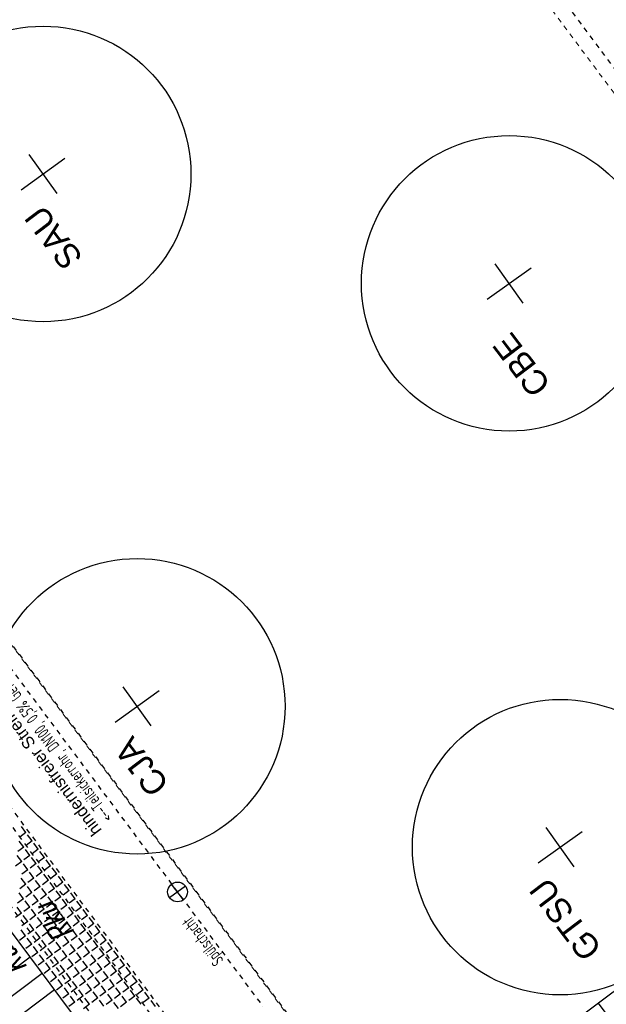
# Model space of a CAD drawing. Header units: metres. Extents: x 2 to 485, y 6 to 594.
# Tile 54 of 176: x 234 to 246, y 241 to 261. Entities that reach past the tile are written whole.
import ezdxf
from ezdxf.enums import TextEntityAlignment as Align

# ---------------------------------------------------------------- set-up
doc = ezdxf.new("R2010")
doc.units = ezdxf.units.M
doc.header["$LTSCALE"] = 0.0125
for name, pattern in [('237-14_Züricher Str._GL_3_RW_2014-11-28_bea$0$STRICHPUNKT2', [12.7, 6.35, -3.175, 0, -3.175]), ('260241_A_bea$0$PUNKTIERT', [0.2, 0, -0.2]), ('GESTRICHELT', [0.4, 0.2, -0.2]), ('GEWOFAG_Hof 3_141022_Grundriss_bea$0$AUSGEZOGEN', [0]), ('GEWOFAG_Hof 3_141022_Grundriss_bea$0$VERDECKT2_S2', [0.15, 0.1, -0.05])]:
    doc.linetypes.add(name, pattern=pattern)
for name, color, linetype in [('237-14_Züricher Str._GL_3_RW_2014-11-28_bea$0$_GRU_Allgemein_Text', 151, 'Continuous'), ('237-14_Züricher Str._GL_3_RW_2014-11-28_bea$0$_GRU_Drainage', 54, '237-14_Züricher Str._GL_3_RW_2014-11-28_bea$0$STRICHPUNKT2'), ('237-14_Züricher Str._GL_3_RW_2014-11-28_bea$0$_GRU_Symbole', 51, 'Continuous'), ('260241_A_bea$0$B25_EINFASS_GEPKT', 7, '260241_A_bea$0$PUNKTIERT'), ('260241_A_bea$0$B28_VEINFASS_TXT', 5, 'Continuous'), ('f_baum', 3, 'Continuous'), ('f_feuerwehr', 10, 'Continuous'), ('f_schraff', 251, 'Continuous'), ('f_text_100', 7, 'Continuous'), ('f_weg', 2, 'Continuous')]:
    doc.layers.add(name, color=color, linetype=linetype)
doc.layers.add('GEWOFAG_Hof 3_141022_Grundriss_bea$0$STANDARD', color=7, linetype='GEWOFAG_Hof 3_141022_Grundriss_bea$0$AUSGEZOGEN', lineweight=13)
doc.styles.add('237-14_Züricher Str._GL_3_RW_2014-11-28_bea$0$STANDARD', font='isocp.shx')
doc.styles.add('260241_A_bea$0$ROMANS', font='ROMANS')

msp = doc.modelspace()

# ---------------------------------------------------------------- linework, layer by layer
at = {"layer": '237-14_Züricher Str._GL_3_RW_2014-11-28_bea$0$_GRU_Drainage', "ltscale": 0.05}
msp.add_line((237.683, 271.007), (262.5, 237.745), dxfattribs=at)
at = {"layer": '237-14_Züricher Str._GL_3_RW_2014-11-28_bea$0$_GRU_Drainage'}
msp.add_line((233.202, 248.418), (239.062, 240.563), dxfattribs=at)
at = {"layer": '237-14_Züricher Str._GL_3_RW_2014-11-28_bea$0$_GRU_Symbole'}
for p, q in [((237.446, 242.728), (237.207, 243.049)), ((237.487, 243.008), (237.167, 242.769))]:
    msp.add_line(p, q, dxfattribs=at)
msp.add_circle((237.327, 242.889), 0.2, dxfattribs=at)
at = {"layer": '260241_A_bea$0$B25_EINFASS_GEPKT', "color": 7, "linetype": '260241_A_bea$0$PUNKTIERT', "ltscale": 0.5}
for p, q in [((231.844, 247.092), (237.456, 239.49)), ((231.044, 246.493), (239.16, 235.584))]:
    msp.add_line(p, q, dxfattribs=at)
at = {"layer": 'f_baum', "ltscale": 0.5}
for p, q in [((234.883, 257.065), (234.313, 257.861)), ((234.153, 257.144), (235.043, 257.782)), ((244.343, 254.844), (243.773, 255.64)), ((243.613, 254.923), (244.504, 255.561)), ((236.792, 246.259), (236.222, 247.054)), ((236.062, 246.337), (236.953, 246.976)), ((244.648, 243.479), (245.539, 244.118)), ((245.379, 243.401), (244.808, 244.196))]:
    msp.add_line(p, q, dxfattribs=at)
for centre in [(234.599, 257.464), (244.06, 255.243), (236.509, 246.658), (245.095, 243.799)]:
    msp.add_circle(centre, 3, dxfattribs=at)
at = {"layer": 'f_feuerwehr', "linetype": 'GESTRICHELT'}
for p, q in [((214.014, 274.64), (241.711, 237.532)), ((212.013, 273.978), (240.108, 236.336))]:
    msp.add_line(p, q, dxfattribs=at)
at = {"layer": 'f_schraff', "linetype": 'Continuous'}
for p, q in [((234.249, 244.093), (234.127, 244.002)), ((234.249, 244.093), (234.158, 244.215)), ((234.374, 243.925), (234.283, 244.047)), ((234.206, 243.8), (234.115, 243.922)), ((234.374, 243.925), (234.252, 243.834)), ((234.5, 243.757), (234.408, 243.88)), ((234.206, 243.8), (234.084, 243.709)), ((234.332, 243.632), (234.24, 243.754)), ((234.5, 243.757), (234.377, 243.666)), ((234.625, 243.589), (234.534, 243.712)), ((234.164, 243.507), (234.041, 243.416)), ((234.164, 243.507), (234.072, 243.629)), ((234.289, 243.339), (234.198, 243.461)), ((234.332, 243.632), (234.209, 243.541)), ((234.457, 243.464), (234.335, 243.373)), ((234.457, 243.464), (234.366, 243.586)), ((234.625, 243.589), (234.503, 243.498)), ((234.75, 243.421), (234.659, 243.544)), ((234.289, 243.339), (234.167, 243.248)), ((234.414, 243.171), (234.323, 243.293)), ((234.582, 243.296), (234.46, 243.205)), ((234.582, 243.296), (234.491, 243.418)), ((234.708, 243.128), (234.616, 243.25)), ((234.75, 243.421), (234.628, 243.33)), ((234.875, 243.254), (234.753, 243.162)), ((234.875, 243.254), (234.784, 243.376)), ((234.246, 243.046), (234.124, 242.954)), ((234.246, 243.046), (234.155, 243.168)), ((234.414, 243.171), (234.292, 243.08)), ((234.54, 243.003), (234.448, 243.125)), ((234.708, 243.128), (234.585, 243.037)), ((234.833, 242.96), (234.742, 243.082)), ((235.001, 243.086), (234.879, 242.994)), ((235.001, 243.086), (234.91, 243.208)), ((235.126, 242.918), (235.035, 243.04)), ((234.204, 242.752), (234.113, 242.874)), ((234.372, 242.878), (234.249, 242.786)), ((234.372, 242.878), (234.28, 243)), ((234.54, 243.003), (234.417, 242.912)), ((234.665, 242.835), (234.543, 242.744)), ((234.665, 242.835), (234.574, 242.957)), ((234.833, 242.96), (234.711, 242.869)), ((234.958, 242.792), (234.867, 242.914)), ((235.126, 242.918), (235.004, 242.826)), ((235.251, 242.75), (235.16, 242.872)), ((234.204, 242.752), (234.082, 242.661)), ((234.329, 242.584), (234.238, 242.706)), ((234.497, 242.71), (234.375, 242.618)), ((234.497, 242.71), (234.406, 242.832)), ((234.622, 242.542), (234.531, 242.664)), ((234.79, 242.667), (234.668, 242.576)), ((234.79, 242.667), (234.699, 242.789)), ((234.958, 242.792), (234.836, 242.701)), ((235.083, 242.624), (234.992, 242.746)), ((235.251, 242.75), (235.129, 242.659)), ((235.377, 242.582), (235.286, 242.704)), ((234.161, 242.459), (234.039, 242.368)), ((234.161, 242.459), (234.07, 242.581)), ((234.329, 242.584), (234.207, 242.493)), ((234.454, 242.416), (234.363, 242.539)), ((234.622, 242.542), (234.5, 242.451)), ((234.748, 242.374), (234.656, 242.496)), ((234.916, 242.499), (234.793, 242.408)), ((234.916, 242.499), (234.824, 242.621)), ((235.041, 242.331), (234.95, 242.453)), ((235.083, 242.624), (234.961, 242.533)), ((235.209, 242.456), (235.087, 242.365)), ((235.209, 242.456), (235.118, 242.579)), ((235.377, 242.582), (235.255, 242.491)), ((235.502, 242.414), (235.411, 242.536)), ((234.286, 242.291), (234.164, 242.2)), ((234.286, 242.291), (234.195, 242.413)), ((234.412, 242.123), (234.321, 242.245)), ((234.454, 242.416), (234.332, 242.325)), ((234.58, 242.248), (234.457, 242.157)), ((234.58, 242.248), (234.488, 242.371)), ((234.748, 242.374), (234.625, 242.283)), ((234.873, 242.206), (234.782, 242.328)), ((235.041, 242.331), (234.919, 242.24)), ((235.166, 242.163), (235.075, 242.285)), ((235.334, 242.288), (235.212, 242.197)), ((235.334, 242.288), (235.243, 242.411)), ((235.459, 242.12), (235.368, 242.243)), ((235.502, 242.414), (235.38, 242.323)), ((235.627, 242.246), (235.505, 242.155)), ((235.627, 242.246), (235.536, 242.368)), ((234.244, 241.998), (234.153, 242.12)), ((234.412, 242.123), (234.289, 242.032)), ((234.537, 241.955), (234.446, 242.077)), ((234.705, 242.08), (234.583, 241.989)), ((234.705, 242.08), (234.614, 242.203)), ((234.83, 241.912), (234.739, 242.035)), ((234.873, 242.206), (234.751, 242.115)), ((234.998, 242.038), (234.876, 241.947)), ((234.998, 242.038), (234.907, 242.16)), ((235.166, 242.163), (235.044, 242.072)), ((235.291, 241.995), (235.2, 242.117)), ((235.459, 242.12), (235.337, 242.029)), ((235.585, 241.953), (235.494, 242.075)), ((235.753, 242.078), (235.631, 241.987)), ((235.753, 242.078), (235.662, 242.2)), ((234.244, 241.998), (234.122, 241.907)), ((234.369, 241.83), (234.278, 241.952)), ((234.537, 241.955), (234.415, 241.864)), ((234.662, 241.787), (234.571, 241.909)), ((234.83, 241.912), (234.708, 241.821)), ((234.956, 241.745), (234.864, 241.867)), ((235.123, 241.87), (235.001, 241.779)), ((235.123, 241.87), (235.032, 241.992)), ((235.291, 241.995), (235.169, 241.904)), ((235.417, 241.827), (235.326, 241.949)), ((235.585, 241.953), (235.463, 241.861)), ((235.71, 241.785), (235.619, 241.907)), ((235.878, 241.91), (235.756, 241.819)), ((235.878, 241.91), (235.787, 242.032)), ((236.003, 241.742), (235.912, 241.864)), ((234.369, 241.83), (234.247, 241.739)), ((234.494, 241.662), (234.372, 241.571)), ((234.494, 241.662), (234.403, 241.784)), ((234.662, 241.787), (234.54, 241.696)), ((234.788, 241.619), (234.696, 241.741)), ((234.956, 241.745), (234.833, 241.653)), ((235.081, 241.577), (234.99, 241.699)), ((235.249, 241.702), (235.127, 241.611)), ((235.249, 241.702), (235.158, 241.824)), ((235.374, 241.534), (235.283, 241.656)), ((235.417, 241.827), (235.295, 241.736)), ((235.542, 241.659), (235.42, 241.568)), ((235.542, 241.659), (235.451, 241.781)), ((235.71, 241.785), (235.588, 241.693)), ((235.835, 241.617), (235.744, 241.739)), ((236.003, 241.742), (235.881, 241.651)), ((236.129, 241.574), (236.037, 241.696)), ((234.334, 241.564), (232.735, 240.363)), ((234.62, 241.494), (234.497, 241.403)), ((234.62, 241.494), (234.528, 241.616)), ((234.745, 241.326), (234.654, 241.448)), ((234.788, 241.619), (234.665, 241.528)), ((234.913, 241.451), (234.791, 241.36)), ((234.913, 241.451), (234.822, 241.573)), ((235.081, 241.577), (234.959, 241.485)), ((235.206, 241.409), (235.115, 241.531)), ((235.374, 241.534), (235.252, 241.443)), ((235.499, 241.366), (235.408, 241.488)), ((235.667, 241.491), (235.545, 241.4)), ((235.667, 241.491), (235.576, 241.613)), ((235.793, 241.323), (235.702, 241.446)), ((235.835, 241.617), (235.713, 241.525)), ((235.961, 241.449), (235.838, 241.358)), ((235.961, 241.449), (235.87, 241.571)), ((236.129, 241.574), (236.006, 241.483)), ((236.254, 241.406), (236.163, 241.528)), ((234.745, 241.326), (234.623, 241.235)), ((234.87, 241.158), (234.779, 241.28)), ((235.038, 241.283), (234.916, 241.192)), ((235.038, 241.283), (234.947, 241.405)), ((235.164, 241.115), (235.072, 241.238)), ((235.206, 241.409), (235.084, 241.318)), ((235.331, 241.241), (235.209, 241.15)), ((235.331, 241.241), (235.24, 241.363)), ((235.499, 241.366), (235.377, 241.275)), ((235.625, 241.198), (235.534, 241.32)), ((235.793, 241.323), (235.671, 241.232)), ((235.918, 241.155), (235.827, 241.278)), ((236.086, 241.281), (235.964, 241.19)), ((236.086, 241.281), (235.995, 241.403)), ((236.211, 241.113), (236.12, 241.235)), ((236.254, 241.406), (236.132, 241.315)), ((236.379, 241.238), (236.257, 241.147)), ((236.379, 241.238), (236.288, 241.36)), ((234.581, 241.233), (232.982, 240.032)), ((234.87, 241.158), (234.748, 241.067)), ((234.996, 240.99), (234.904, 241.112)), ((235.164, 241.115), (235.041, 241.024)), ((235.289, 240.947), (235.198, 241.07)), ((235.457, 241.073), (235.335, 240.982)), ((235.457, 241.073), (235.366, 241.195)), ((235.625, 241.198), (235.503, 241.107)), ((235.75, 241.03), (235.659, 241.152)), ((235.918, 241.155), (235.796, 241.064)), ((236.043, 240.987), (235.952, 241.11)), ((236.211, 241.113), (236.089, 241.022)), ((236.337, 240.945), (236.245, 241.067)), ((236.505, 241.07), (236.382, 240.979)), ((236.505, 241.07), (236.413, 241.192)), ((234.828, 240.903), (233.228, 239.701)), ((234.996, 240.99), (234.873, 240.899)), ((235.121, 240.822), (235.03, 240.944)), ((235.289, 240.947), (235.167, 240.856)), ((235.414, 240.779), (235.323, 240.902)), ((235.582, 240.905), (235.46, 240.814)), ((235.582, 240.905), (235.491, 241.027)), ((235.707, 240.737), (235.616, 240.859)), ((235.75, 241.03), (235.628, 240.939)), ((235.875, 240.862), (235.753, 240.771)), ((235.875, 240.862), (235.784, 240.984)), ((236.043, 240.987), (235.921, 240.896)), ((236.169, 240.82), (236.077, 240.942)), ((236.337, 240.945), (236.214, 240.854)), ((236.462, 240.777), (236.371, 240.899)), ((236.63, 240.902), (236.508, 240.811)), ((236.63, 240.902), (236.539, 241.024)), ((236.755, 240.734), (236.664, 240.856)), ((235.121, 240.822), (234.999, 240.731)), ((235.246, 240.654), (235.124, 240.563)), ((235.246, 240.654), (235.155, 240.776)), ((235.414, 240.779), (235.292, 240.688)), ((235.539, 240.612), (235.448, 240.734)), ((235.707, 240.737), (235.585, 240.646)), ((235.833, 240.569), (235.742, 240.691)), ((236.001, 240.694), (235.879, 240.603)), ((236.001, 240.694), (235.91, 240.816)), ((236.126, 240.526), (236.035, 240.648)), ((236.169, 240.82), (236.046, 240.728)), ((236.294, 240.652), (236.172, 240.56)), ((236.294, 240.652), (236.203, 240.774)), ((236.462, 240.777), (236.34, 240.686)), ((236.587, 240.609), (236.496, 240.731)), ((236.755, 240.734), (236.633, 240.643)), ((236.88, 240.566), (236.789, 240.688)), ((235.539, 240.612), (235.417, 240.52)), ((246.661, 239.582), (245.871, 240.634))]:
    msp.add_line(p, q, dxfattribs=at)
at = {"layer": 'f_weg'}
for p in [(211.558, 272.078), (259.545, 250.833)]:
    msp.add_line(p, (238.905, 235.439), dxfattribs=at)
at = {"layer": 'GEWOFAG_Hof 3_141022_Grundriss_bea$0$STANDARD', "color": 7, "linetype": 'GEWOFAG_Hof 3_141022_Grundriss_bea$0$VERDECKT2_S2', "lineweight": 18}
for p, q in [((237.158, 271.208), (262.254, 237.568)), ((239.611, 240.326), (233.168, 248.963))]:
    msp.add_line(p, q, dxfattribs=at)

# ---------------------------------------------------------------- texts
at = {"layer": '237-14_Züricher Str._GL_3_RW_2014-11-28_bea$0$_GRU_Allgemein_Text', "style": '237-14_Züricher Str._GL_3_RW_2014-11-28_bea$0$STANDARD', "width": 0.7}
for s, p in [('<--Teilsickerrohr, DN100, 0,5%%% Gefälle<--', (235.924, 244.329)), ('Spülschacht', (238.173, 241.43))]:
    msp.add_text(s, height=0.25, rotation=126.7276, dxfattribs=at).set_placement(p, align=Align.MIDDLE_LEFT)
at = {"layer": '260241_A_bea$0$B28_VEINFASS_TXT', "color": 252, "style": '260241_A_bea$0$ROMANS', "oblique": 15, "width": 0.75}
for s, rotation, p in [('Rku', 126.4364, (235.004, 242.403)), ('Ku', 125.3767, (234.123, 241.597))]:
    msp.add_text(s, height=0.45, rotation=rotation, dxfattribs=at).set_placement(p, align=Align.CENTER)
at = {"layer": 'f_text_100'}
for s, height, p in [('SAU', 0.5, (235.425, 255.771)), ('CBE', 0.5, (244.926, 253.188)), ('hindernisfreier Streifen', 0.25, (235.8, 244.145)), ('CJA', 0.5, (237.178, 245.075)), ('GTSU', 0.5, (245.962, 241.742))]:
    msp.add_text(s, height=height, rotation=127.224, dxfattribs=at).set_placement(p)

doc.saveas('drawing.dxf')
